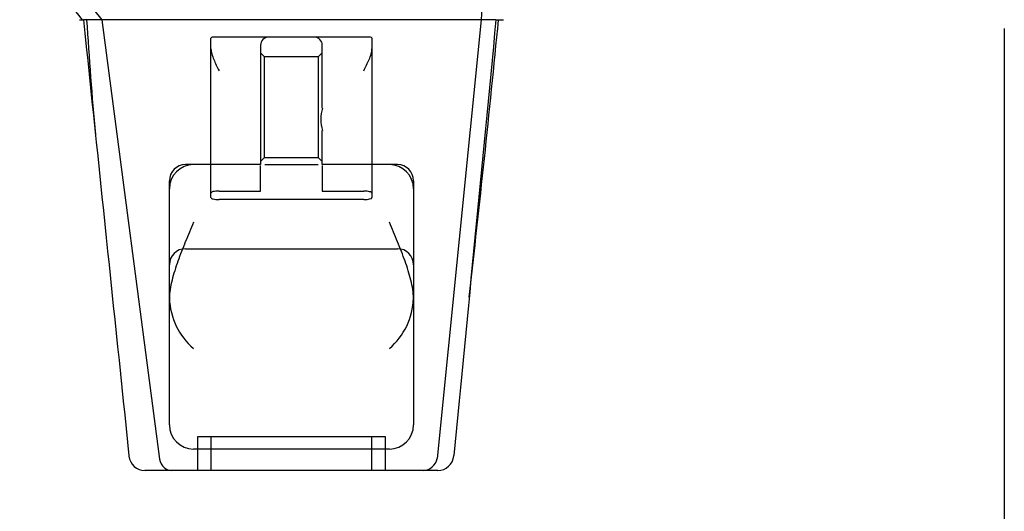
# Model space of a CAD drawing. Header units: inches. Extents: x 1 to 359, y -2 to 239.
# Tile 37 of 65: x 121.17 to 124.84, y 193.05 to 194.88. Entities that reach past the tile are written whole.
import ezdxf
from ezdxf.enums import TextEntityAlignment as Align
from ezdxf.lldxf.tags import DXFTag

# ---------------------------------------------------------------- set-up
doc = ezdxf.new("R2010")
doc.units = ezdxf.units.IN
doc.header["$MEASUREMENT"] = 0
doc.layers.add('Default', color=7, linetype='Continuous')
doc.layers.add('HAN13068', color=7, linetype='Continuous')
doc.styles.add('SEACAD_Times_New_Roman', font='times.ttf')
tags = doc.linetypes.add('HIDDEN2', pattern=[0.1875, 0.125, -0.0625]).pattern_tags.tags
tags[6:7] = [DXFTag(74, 4), DXFTag(75, 0), DXFTag(340, '0'), DXFTag(46, 0.0), DXFTag(50, 0.0), DXFTag(44, 0.0), DXFTag(45, 0.0)]
tags[4:5] = [DXFTag(74, 4), DXFTag(75, 0), DXFTag(340, '0'), DXFTag(46, 0.0), DXFTag(50, 0.0), DXFTag(44, 0.0), DXFTag(45, 0.0)]
doc.dimstyles.new('HAMMOND_(STH_-_540x360)', dxfattribs={"dimtxt": 2, "dimasz": 2.5, "dimexe": 1, "dimexo": 1, "dimgap": 0.5, "dimtad": 0, "dimtih": 1, "dimtoh": 1, "dimzin": 0, "dimdsep": 46, "dimtxsty": 'SEACAD_Times_New_Roman', "dimblk1": '_SE_FILLED', "dimblk2": '_SE_FILLED', "dimsah": 1, "dimcen": 1, "dimadec": 0, "dimazin": 0, "dimtfac": 0.8, "dimtofl": 0, "dimtmove": 0, "dimatfit": 3, "dimfxl": 1, "dimtolj": 1, "dimtzin": 0, "dimarcsym": 0})

# ---------------------------------------------------------------- blocks, each defined once
blk = doc.blocks.new('SE3')
at = {"layer": 'HAN13068', "color": 7, "linetype": 'Continuous'}
for p, q in [((121.192, 195.2384), (121.4755, 194.8834)), ((121.393, 194.8834), (121.4076, 194.8834)), ((121.4755, 194.8834), (121.4076, 194.8834)), ((121.521, 194.8834), (121.4755, 194.8834)), ((121.4755, 194.8834), (121.691, 193.2454)), ((121.6127, 194.8834), (121.521, 194.8834)), ((122.8901, 194.8834), (121.6127, 194.8834)), ((122.8901, 194.8834), (122.726, 193.248)), ((122.9196, 194.8834), (122.8901, 194.8834)), ((122.935, 194.8834), (122.9196, 194.8834)), ((122.9451, 194.8834), (122.935, 194.8834)), ((122.9451, 194.8834), (122.9727, 194.8834)), ((121.5771, 193.2587), (121.5772, 193.2571)), ((122.7881, 193.2575), (122.7883, 193.2595)), ((121.7368, 193.2034), (121.6369, 193.2034)), ((122.6737, 193.2034), (121.7368, 193.2034)), ((122.7283, 193.2034), (122.6737, 193.2034))]:
    blk.add_line(p, q, dxfattribs=at)
at = {"layer": 'HAN13068', "color": 7, "linetype": 'HIDDEN2'}
for p, q in [((121.8828, 194.237), (121.8828, 194.8148)), ((122.0978, 194.8184), (121.9128, 194.8184)), ((122.2678, 194.8184), (122.0978, 194.8184)), ((122.4528, 194.8184), (122.2678, 194.8184)), ((122.4828, 194.8148), (122.4828, 194.237)), ((122.0678, 194.7884), (122.0678, 194.3434)), ((122.2978, 194.5539), (122.2978, 194.7884)), ((122.0828, 194.7446), (122.0678, 194.7596)), ((122.0828, 194.3696), (122.0828, 194.7446)), ((122.2828, 194.7446), (122.0828, 194.7446)), ((122.2978, 194.7596), (122.2828, 194.7446)), ((122.2828, 194.7446), (122.2828, 194.3696)), ((122.2978, 194.3434), (122.2978, 194.4706)), ((122.0678, 194.3546), (122.0828, 194.3696)), ((122.0828, 194.3696), (122.2828, 194.3696)), ((122.2828, 194.3696), (122.2978, 194.3546)), ((122.0678, 194.3434), (121.7878, 194.3434)), ((122.0678, 194.2449), (122.0678, 194.3405)), ((122.0836, 194.3434), (122.2821, 194.3434)), ((122.5778, 194.3434), (122.2978, 194.3434)), ((122.2978, 194.3405), (122.2978, 194.2449)), ((121.7278, 193.3734), (121.7278, 194.2834)), ((122.6378, 194.2834), (122.6378, 193.3734)), ((121.8828, 194.2205), (121.8828, 194.237)), ((121.9128, 194.2449), (122.0678, 194.2449)), ((122.2978, 194.2449), (122.4528, 194.2449)), ((122.4828, 194.237), (122.4828, 194.2205)), ((122.4528, 194.2131), (121.9128, 194.2131)), ((121.7878, 194.0301), (122.5778, 194.0301)), ((122.5328, 193.3284), (121.8328, 193.3284)), ((121.8328, 193.3284), (121.8328, 193.2034)), ((121.8828, 193.3284), (121.8828, 193.2034)), ((122.4828, 193.2034), (122.4828, 193.3284)), ((122.5328, 193.2034), (122.5328, 193.3284)), ((122.5478, 193.2834), (121.8178, 193.2834))]:
    blk.add_line(p, q, dxfattribs=at)
at = {"layer": 'HAN13068', "color": 7, "linetype": 'Continuous'}
for centre, radius, start, end in [((117.301, 191.6062), 5.2509, 38.6173, 43.7666), ((60.9284, 200.9279), 62.3201, 353.478407, 354.434088), ((121.6369, 193.2634), 0.06, 185.9929, 270.0075), ((122.6717, 193.2588), 0.0554, 272.131, 348.8293), ((122.7283, 193.2634), 0.06, 269.9911, 354.4242)]:
    blk.add_arc(centre, radius, start, end, dxfattribs=at)
at = {"layer": 'HAN13068', "color": 7, "linetype": 'HIDDEN2'}
for centre, radius, start, end in [((137.3179, 195.8807), 15.9299, 183.5892, 185.13371), ((122.0978, 194.7884), 0.03, 90, 180), ((122.2678, 194.7884), 0.03, 0, 90), ((122.4523, 194.5123), 0.1599, 164.9117, 195.0883), ((121.8178, 194.2534), 0.09, 90, 180), ((121.7878, 194.2834), 0.06, 90, 180), ((122.5478, 194.2534), 0.09, 0, 90), ((122.5778, 194.2834), 0.06, 0, 90), ((121.7878, 193.9701), 0.06, 90, 180), ((122.5778, 193.9701), 0.06, 0, 90), ((121.987, 193.8543), 0.2593, 182.0981, 229.2851), ((122.3787, 193.8543), 0.2593, 310.7149, 357.9019), ((121.8178, 193.3734), 0.09, 180, 270), ((122.5478, 193.3734), 0.09, 270, 0)]:
    blk.add_arc(centre, radius, start, end, dxfattribs=at)
at = {"layer": 'HAN13068', "color": 7, "linetype": 'Continuous'}
for points in [[(122.9014, 195.2384), (122.8976, 195.1201), (122.8939, 195.0018), (122.8901, 194.8834)], [(121.4075, 194.8834), (121.4641, 194.3419), (121.5206, 193.8003), (121.5771, 193.2587)], [(122.9451, 194.8834), (122.8928, 194.3421), (122.8405, 193.8008), (122.7883, 193.2595)]]:
    blk.add_open_spline(points, degree=3, dxfattribs=at)
at = {"layer": 'HAN13068', "color": 7, "linetype": 'HIDDEN2'}
for points, knots in [([(121.9128, 194.8184), (121.9088, 194.8184), (121.9049, 194.8184), (121.8976, 194.8184), (121.8943, 194.8183), (121.8888, 194.8179), (121.8865, 194.8176), (121.8836, 194.8165), (121.8828, 194.8157), (121.8828, 194.8148)], [0, 0, 0, 0, 0.25, 0.25, 0.5, 0.5, 0.75, 0.75, 1, 1, 1, 1]), ([(122.4828, 194.8148), (122.4828, 194.8157), (122.4821, 194.8165), (122.4791, 194.8176), (122.4769, 194.8179), (122.4686, 194.8185), (122.4608, 194.8184), (122.4528, 194.8184)], [0, 0, 0, 0, 0.25, 0.25, 0.5, 0.5, 1, 1, 1, 1]), ([(121.8828, 194.7747), (121.8828, 194.7686), (121.8841, 194.7623), (121.8879, 194.749), (121.8904, 194.7423), (121.8989, 194.7217), (121.9059, 194.7075), (121.9128, 194.6934)], [0, 0, 0, 0, 0.25, 0.25, 0.5, 0.5, 1, 1, 1, 1]), ([(122.4528, 194.6934), (122.4597, 194.7075), (122.4667, 194.7217), (122.4752, 194.7423), (122.4778, 194.749), (122.4816, 194.7623), (122.4828, 194.7686), (122.4828, 194.7747)], [0, 0, 0, 0, 0.5, 0.5, 0.75, 0.75, 1, 1, 1, 1]), ([(121.9128, 194.2449), (121.9088, 194.2449), (121.9048, 194.2447), (121.8975, 194.2439), (121.8942, 194.2433), (121.886, 194.2411), (121.8828, 194.2391), (121.8828, 194.237)], [0, 0, 0, 0, 0.25, 0.25, 0.5, 0.5, 1, 1, 1, 1]), ([(121.8828, 194.2205), (121.8828, 194.2195), (121.8836, 194.2185), (121.8865, 194.2168), (121.8887, 194.2159), (121.897, 194.2139), (121.9048, 194.2131), (121.9128, 194.2131)], [0, 0, 0, 0, 0.25, 0.25, 0.5, 0.5, 1, 1, 1, 1]), ([(122.4828, 194.237), (122.4828, 194.238), (122.4821, 194.239), (122.4791, 194.2409), (122.477, 194.2418), (122.4687, 194.244), (122.4609, 194.2449), (122.4528, 194.2449)], [0, 0, 0, 0, 0.25, 0.25, 0.5, 0.5, 1, 1, 1, 1]), ([(122.4528, 194.2131), (122.4569, 194.2131), (122.4608, 194.2133), (122.4681, 194.214), (122.4715, 194.2146), (122.4797, 194.2166), (122.4828, 194.2185), (122.4828, 194.2205)], [0, 0, 0, 0, 0.25, 0.25, 0.5, 0.5, 1, 1, 1, 1]), ([(121.8178, 194.1285), (121.8127, 194.1164), (121.8075, 194.1041), (121.7973, 194.0798), (121.7922, 194.0676), (121.7773, 194.0312), (121.7679, 194.0073), (121.7553, 193.9717), (121.7513, 193.9599), (121.744, 193.9363), (121.7406, 193.9244), (121.732, 193.8894), (121.7281, 193.8668), (121.7278, 193.8449)], [0, 0, 0, 0, 0.125, 0.125, 0.25, 0.25, 0.5, 0.5, 0.625, 0.625, 0.75, 0.75, 1, 1, 1, 1]), ([(122.6378, 193.8449), (122.6375, 193.8668), (122.6336, 193.8894), (122.6251, 193.9244), (122.6217, 193.9363), (122.6144, 193.9599), (122.6104, 193.9717), (122.5977, 194.0073), (122.5883, 194.0312), (122.5735, 194.0676), (122.5684, 194.0798), (122.5582, 194.1041), (122.553, 194.1164), (122.5478, 194.1285)], [0, 0, 0, 0, 0.25, 0.25, 0.375, 0.375, 0.5, 0.5, 0.75, 0.75, 0.875, 0.875, 1, 1, 1, 1])]:
    blk.add_open_spline(points, degree=3, knots=knots, dxfattribs=at)
at = {"layer": 'HAN13068', "color": 7, "linetype": 'Continuous'}
blk.add_open_spline([(121.691, 193.2454), (121.694, 193.2333), (121.7002, 193.2225), (121.7166, 193.2076), (121.7267, 193.2034), (121.7368, 193.2034)], degree=3, knots=[0, 0, 0, 0, 0.5, 0.5, 1, 1, 1, 1], dxfattribs=at)
blk = doc.blocks.new('DMBLK224')
at = {"layer": 'Default', "linetype": 'Continuous', "transparency": 16777216}
for points in [[(93.3398, 190.4148), (93.3398, 191.2482), (90.8398, 190.8315)], [(122.3398, 190.4148), (124.8398, 190.8315), (122.3398, 191.2482)]]:
    blk.add_hatch(color=7, dxfattribs=at).paths.add_polyline_path(points)
at = {"layer": 'Default', "color": 7, "linetype": 'Continuous', "transparency": 16777216}
for p, q in [((124.8398, 194.8509), (124.8398, 189.8315)), ((90.8398, 194.7984), (90.8398, 189.8315)), ((90.8398, 190.8315), (103.7275, 190.8315)), ((111.9522, 190.8315), (124.8398, 190.8315))]:
    blk.add_line(p, q, dxfattribs=at)
at = {"layer": 'Default', "color": 7, "linetype": 'Continuous', "transparency": 16777216, "style": 'SEACAD_Times_New_Roman'}
for s, p in [('34.00', (104.4275, 191.8315)), ('DOO', (104.6408, 188.8315))]:
    blk.add_text(s, height=2, dxfattribs=at).set_placement(p, align=Align.TOP_LEFT)
blk = doc.blocks.new('_SE_FILLED')
at = {"color": 0}
blk.add_line((0, 0), (-1, 0), dxfattribs=at)
blk.add_solid([(0, 0), (-1, -0.1665), (-1, 0.1665), (0, 0)], dxfattribs=at)

msp = doc.modelspace()

# ---------------------------------------------------------------- block references
at = {"layer": 'Default'}
msp.add_blockref('SE3', (0, 0), dxfattribs=at)

# ---------------------------------------------------------------- dimensions: what is measured, and where the dimension line sits
at = {"layer": 'Default', "color": 7, "linetype": 'Continuous'}
dim = msp.add_linear_dim(base=(90.8398, 190.8315), p1=(90.8398, 195.7984), p2=(124.8398, 195.8509), angle=0.0885, text='\\A1;<>\\PDOO', dimstyle='HAMMOND_(STH_-_540x360)', dxfattribs=at)
dim.commit()
dim.dimension.update_dxf_attribs({"geometry": 'DMBLK224', "text_midpoint": (107.8398, 190.8315), "dimtype": 161})

doc.saveas('drawing.dxf')
